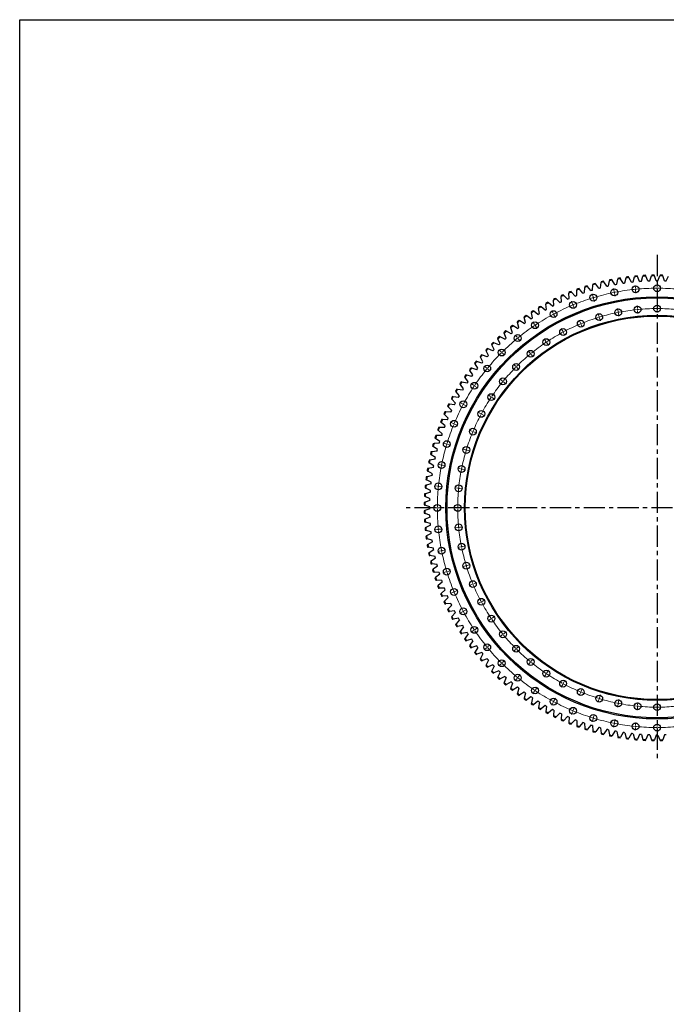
# Model space of a CAD drawing. Header units: millimetres. Extents: x -6 to 13589, y 15601 to 26187.
# Tile 6 of 16: x -6 to 3391, y 21012 to 26187. Entities that reach past the tile are written whole.
import ezdxf

# ---------------------------------------------------------------- set-up
doc = ezdxf.new("R2010")
doc.units = ezdxf.units.MM
doc.header["$LTSCALE"] = 50
doc.linetypes.add('CENTER', pattern=[10.16, 6.35, -1.27, 1.27, -1.27])

msp = doc.modelspace()

# ---------------------------------------------------------------- linework, layer by layer
at = {"linetype": 'CENTER', "ltscale": 0.35}
for p, q in [((3342.5, 24950.5), (3342.5, 22291.9)), ((4668.2, 23621.2), (2016.8, 23621.2))]:
    msp.add_line(p, q, dxfattribs=at)
at = {"color": 7, "linetype": 'Continuous', "lineweight": 25}
for p, q in [((3224.7, 24839.1), (3223.6, 24835)), ((3239, 24836.4), (3237.1, 24840.2)), ((3260, 24812.2), (3268, 24838.5)), ((3269.3, 24842.6), (3268, 24838.5)), ((3283.4, 24839.4), (3281.7, 24843.3)), ((3294.3, 24814.1), (3283.4, 24839.4)), ((3303.5, 24814.4), (3312.5, 24840.4)), ((3313.9, 24844.5), (3312.5, 24840.4)), ((3327.9, 24840.7), (3326.4, 24844.7)), ((3337.9, 24815), (3327.9, 24840.7)), ((3347.1, 24815), (3357.1, 24840.7)), ((3358.6, 24844.7), (3357.1, 24840.7)), ((3372.5, 24840.4), (3371.1, 24844.5)), ((3381.5, 24814.4), (3372.5, 24840.4)), ((3390.7, 24814.1), (3401.6, 24839.4)), ((2977.2, 24784.8), (2974.6, 24788.2)), ((3003, 24765.7), (3005.1, 24793.2)), ((3005.5, 24797.4), (3005.1, 24793.2)), ((3020, 24797.4), (3017.5, 24800.8)), ((3036.1, 24775), (3020, 24797.4)), ((3045, 24777.4), (3048.1, 24804.7)), ((3048.6, 24809), (3048.1, 24804.7)), ((3063.1, 24808.4), (3060.8, 24811.9)), ((3078.4, 24785.5), (3063.1, 24808.4)), ((3082.9, 24786.5), (3087.4, 24787.5)), ((3087.4, 24787.5), (3091.6, 24814.7)), ((3092.2, 24818.9), (3091.6, 24814.7)), ((3106.7, 24817.8), (3104.4, 24821.4)), ((3121.1, 24794.3), (3106.7, 24817.8)), ((3121.1, 24794.3), (3125.7, 24795.2)), ((3125.7, 24795.2), (3130.2, 24796)), ((3130.2, 24796), (3135.3, 24823.1)), ((3136.1, 24827.3), (3135.3, 24823.1)), ((3150.5, 24825.6), (3148.4, 24829.3)), ((3164.1, 24801.6), (3150.5, 24825.6)), ((3164.1, 24801.6), (3168.7, 24802.3)), ((3168.7, 24802.3), (3173.2, 24803)), ((3173.2, 24803), (3179.4, 24829.8)), ((3180.3, 24834), (3179.4, 24829.8)), ((3194.6, 24831.8), (3192.7, 24835.6)), ((3207.4, 24807.4), (3194.6, 24831.8)), ((3207.4, 24807.4), (3211.9, 24807.9)), ((3211.9, 24807.9), (3216.5, 24808.4)), ((3216.5, 24808.4), (3223.6, 24835)), ((3250.8, 24811.5), (3239, 24836.4)), ((3250.8, 24811.5), (3255.4, 24811.9)), ((3255.4, 24811.9), (3260, 24812.2)), ((3294.3, 24814.1), (3298.9, 24814.3)), ((3298.9, 24814.3), (3303.5, 24814.4)), ((3337.9, 24815), (3342.5, 24815.1)), ((3342.5, 24815.1), (3347.1, 24815)), ((3381.5, 24814.4), (3386.1, 24814.3)), ((3386.1, 24814.3), (3390.7, 24814.1)), ((2837.8, 24735.8), (2838.1, 24731.6)), ((2852.1, 24737.9), (2849.2, 24740.9)), ((2871.4, 24718.1), (2852.1, 24737.9)), ((2878.8, 24753.5), (2879, 24749.3)), ((2879.8, 24721.7), (2879, 24749.3)), ((2893.2, 24755), (2890.4, 24758.2)), ((2911.7, 24734.6), (2893.2, 24755)), ((2911.7, 24734.6), (2916, 24736.3)), ((2916, 24736.3), (2920.3, 24737.9)), ((2920.3, 24737.9), (2920.5, 24765.4)), ((2920.5, 24769.7), (2920.5, 24765.4)), ((2935, 24770.7), (2932.2, 24773.9)), ((2952.7, 24749.6), (2935, 24770.7)), ((2952.7, 24749.6), (2957, 24751.1)), ((2957, 24751.1), (2961.4, 24752.6)), ((2961.4, 24752.6), (2962.5, 24780.1)), ((2962.7, 24784.4), (2962.5, 24780.1)), ((2994.2, 24763.1), (2977.2, 24784.8)), ((2994.2, 24763.1), (2998.6, 24764.4)), ((2998.6, 24764.4), (3003, 24765.7)), ((3036.1, 24775), (3040.5, 24776.2)), ((3040.5, 24776.2), (3045, 24777.4)), ((3078.4, 24785.5), (3082.9, 24786.5)), ((2757.8, 24696), (2758.4, 24691.8)), ((2762.2, 24664.5), (2758.4, 24691.8)), ((2771.9, 24699.1), (2768.7, 24701.9)), ((2792.5, 24680.8), (2771.9, 24699.1)), ((2796.6, 24682.9), (2800.7, 24685)), ((2797.4, 24716.7), (2797.9, 24712.4)), ((2800.7, 24685), (2797.9, 24712.4)), ((2811.7, 24719.2), (2808.6, 24722.2)), ((2831.6, 24700.2), (2811.7, 24719.2)), ((2831.6, 24700.2), (2835.8, 24702.2)), ((2835.8, 24702.2), (2839.9, 24704.1)), ((2839.9, 24704.1), (2838.1, 24731.6)), ((2871.4, 24718.1), (2875.6, 24720)), ((2875.6, 24720), (2879.8, 24721.7)), ((2657.5, 24630.2), (2654, 24632.7)), ((2680.9, 24650.5), (2681.8, 24646.3)), ((2687.6, 24619.4), (2681.8, 24646.3)), ((2694.8, 24654.6), (2691.4, 24657.2)), ((2716.7, 24637.8), (2694.8, 24654.6)), ((2716.7, 24637.8), (2720.6, 24640.3)), ((2718.9, 24673.9), (2719.6, 24669.7)), ((2724.5, 24642.6), (2719.6, 24669.7)), ((2720.6, 24640.3), (2724.5, 24642.6)), ((2732.9, 24677.5), (2729.7, 24680.2)), ((2754.2, 24660), (2732.9, 24677.5)), ((2754.2, 24660), (2758.2, 24662.3)), ((2758.2, 24662.3), (2762.2, 24664.5)), ((2792.5, 24680.8), (2796.6, 24682.9)), ((2585.6, 24577.5), (2582, 24579.7)), ((2607.5, 24599.4), (2608.7, 24595.3)), ((2616.5, 24568.9), (2608.7, 24595.3)), ((2621.1, 24604.5), (2617.5, 24606.9)), ((2644.1, 24589.4), (2621.1, 24604.5)), ((2643.7, 24625.6), (2644.8, 24621.5)), ((2644.1, 24589.4), (2647.8, 24592.1)), ((2651.6, 24594.8), (2644.8, 24621.5)), ((2647.8, 24592.1), (2651.6, 24594.8)), ((2679.9, 24614.3), (2657.5, 24630.2)), ((2679.9, 24614.3), (2683.8, 24616.9)), ((2683.8, 24616.9), (2687.6, 24619.4)), ((2538, 24543.2), (2539.6, 24539.2)), ((2549.3, 24513.4), (2539.6, 24539.2)), ((2551.2, 24549.2), (2547.5, 24551.3)), ((2575.3, 24535.9), (2551.2, 24549.2)), ((2572.3, 24571.9), (2573.6, 24567.9)), ((2582.4, 24541.8), (2573.6, 24567.9)), ((2575.3, 24535.9), (2578.8, 24538.8)), ((2578.8, 24538.8), (2582.4, 24541.8)), ((2609.2, 24563.3), (2585.6, 24577.5)), ((2609.2, 24563.3), (2612.8, 24566.1)), ((2612.8, 24566.1), (2616.5, 24568.9)), ((2472.9, 24482), (2474.7, 24478.1)), ((2486.3, 24453.1), (2474.7, 24478.1)), ((2485.6, 24489), (2481.7, 24490.8)), ((2510.6, 24477.4), (2485.6, 24489)), ((2504.9, 24513.2), (2506.6, 24509.2)), ((2517.2, 24483.8), (2506.6, 24509.2)), ((2510.6, 24477.4), (2513.9, 24480.7)), ((2513.9, 24480.7), (2517.2, 24483.8)), ((2517.8, 24519.7), (2514, 24521.7)), ((2542.4, 24507.3), (2517.8, 24519.7)), ((2542.4, 24507.3), (2545.8, 24510.3)), ((2545.8, 24510.3), (2549.3, 24513.4)), ((2424.5, 24424.1), (2420.5, 24425.6)), ((2442, 24449.6), (2444, 24445.8)), ((2456.4, 24421.3), (2444, 24445.8)), ((2454.5, 24457.1), (2450.5, 24458.8)), ((2479.9, 24446.5), (2454.5, 24457.1)), ((2479.9, 24446.5), (2483, 24449.8)), ((2483, 24449.8), (2486.3, 24453.1)), ((2384, 24381.7), (2386.2, 24378.1)), ((2400.4, 24354.5), (2386.2, 24378.1)), ((2395.8, 24390.1), (2391.8, 24391.4)), ((2421.9, 24381.3), (2395.8, 24390.1)), ((2412.4, 24416.2), (2414.5, 24412.5)), ((2427.8, 24388.4), (2414.5, 24412.5)), ((2421.9, 24381.3), (2424.8, 24384.9)), ((2450.3, 24414.4), (2424.5, 24424.1)), ((2424.8, 24384.9), (2427.8, 24388.4)), ((2450.3, 24414.4), (2453.3, 24417.9)), ((2453.3, 24417.9), (2456.4, 24421.3)), ((2356.8, 24346.2), (2359.2, 24342.6)), ((2374.2, 24319.6), (2359.2, 24342.6)), ((2368.4, 24355), (2364.3, 24356.2)), ((2394.8, 24347.2), (2368.4, 24355)), ((2394.8, 24347.2), (2397.6, 24350.8)), ((2397.6, 24350.8), (2400.4, 24354.5)), ((2306.5, 24272.3), (2309.1, 24268.9)), ((2317.4, 24281.9), (2313.2, 24282.8)), ((2344.3, 24276.1), (2317.4, 24281.9)), ((2331, 24309.7), (2333.5, 24306.2)), ((2349.4, 24283.7), (2333.5, 24306.2)), ((2342.2, 24318.9), (2338.1, 24320)), ((2368.9, 24312.1), (2342.2, 24318.9)), ((2344.3, 24276.1), (2346.8, 24279.9)), ((2346.8, 24279.9), (2349.4, 24283.7)), ((2368.9, 24312.1), (2371.5, 24315.8)), ((2371.5, 24315.8), (2374.2, 24319.6)), ((2283.4, 24234), (2286.2, 24230.7)), ((2303.7, 24209.5), (2286.2, 24230.7)), ((2293.9, 24244), (2289.7, 24244.8)), ((2321.1, 24239.2), (2293.9, 24244)), ((2325.9, 24247), (2309.1, 24268.9)), ((2321.1, 24239.2), (2323.4, 24243.1)), ((2323.4, 24243.1), (2325.9, 24247)), ((2251.3, 24165.8), (2247, 24166.3)), ((2278.7, 24163), (2251.3, 24165.8)), ((2261.8, 24195), (2264.6, 24191.8)), ((2282.9, 24171.2), (2264.6, 24191.8)), ((2271.9, 24205.3), (2267.7, 24205.9)), ((2299.2, 24201.5), (2271.9, 24205.3)), ((2278.7, 24163), (2280.8, 24167.1)), ((2280.8, 24167.1), (2282.9, 24171.2)), ((2299.2, 24201.5), (2301.4, 24205.5)), ((2301.4, 24205.5), (2303.7, 24209.5)), ((2222.8, 24114.5), (2225.8, 24111.6)), ((2232.1, 24125.6), (2227.9, 24125.9)), ((2259.6, 24123.7), (2232.1, 24125.6)), ((2241.5, 24155.1), (2244.5, 24152)), ((2263.5, 24132.1), (2244.5, 24152)), ((2259.6, 24123.7), (2261.5, 24127.9)), ((2261.5, 24127.9), (2263.5, 24132.1)), ((2205.5, 24073.3), (2208.7, 24070.4)), ((2229.1, 24052), (2208.7, 24070.4)), ((2214.4, 24084.7), (2210.2, 24084.9)), ((2242, 24083.9), (2214.4, 24084.7)), ((2245.6, 24092.3), (2225.8, 24111.6)), ((2242, 24083.9), (2243.7, 24088.1)), ((2243.7, 24088.1), (2245.6, 24092.3)), ((2189.7, 24031.5), (2193, 24028.7)), ((2214.1, 24011), (2193, 24028.7)), ((2198.3, 24043.2), (2194, 24043.2)), ((2225.8, 24043.4), (2198.3, 24043.2)), ((2212.6, 24006.7), (2214.1, 24011)), ((2225.8, 24043.4), (2227.4, 24047.7)), ((2227.4, 24047.7), (2229.1, 24052)), ((2198, 23960.7), (2170.5, 23958.6)), ((2175.5, 23989.1), (2178.9, 23986.5)), ((2200.6, 23969.5), (2178.9, 23986.5)), ((2183.6, 24001.2), (2179.3, 24001)), ((2211.1, 24002.3), (2183.6, 24001.2)), ((2198, 23960.7), (2199.3, 23965.1)), ((2199.3, 23965.1), (2200.6, 23969.5)), ((2211.1, 24002.3), (2212.6, 24006.7)), ((2159, 23915.5), (2154.7, 23915.1)), ((2186.3, 23918.7), (2159, 23915.5)), ((2162.9, 23946.2), (2166.3, 23943.7)), ((2170.5, 23958.6), (2166.2, 23958.2)), ((2188.6, 23927.6), (2166.3, 23943.7)), ((2186.3, 23918.7), (2187.5, 23923.2)), ((2187.5, 23923.2), (2188.6, 23927.6)), ((2142.3, 23859.3), (2145.9, 23857)), ((2149, 23872.1), (2144.8, 23871.5)), ((2169.4, 23842.6), (2145.9, 23857)), ((2176.2, 23876.3), (2149, 23872.1)), ((2151.8, 23902.9), (2155.3, 23900.6)), ((2178.2, 23885.3), (2155.3, 23900.6)), ((2176.2, 23876.3), (2177.2, 23880.8)), ((2177.2, 23880.8), (2178.2, 23885.3)), ((2134.4, 23815.3), (2138.1, 23813.2)), ((2140.6, 23828.4), (2136.4, 23827.6)), ((2162.1, 23799.6), (2138.1, 23813.2)), ((2167.7, 23833.5), (2140.6, 23828.4)), ((2167.7, 23833.5), (2168.5, 23838)), ((2168.5, 23838), (2169.4, 23842.6)), ((2128.1, 23771), (2131.9, 23769)), ((2133.9, 23784.3), (2129.7, 23783.4)), ((2156.3, 23756.3), (2131.9, 23769)), ((2160.7, 23790.5), (2133.9, 23784.3)), ((2155.3, 23747.2), (2155.8, 23751.8)), ((2155.8, 23751.8), (2156.3, 23756.3)), ((2160.7, 23790.5), (2161.4, 23795)), ((2161.4, 23795), (2162.1, 23799.6)), ((2123.5, 23726.6), (2127.3, 23724.7)), ((2128.7, 23740.1), (2124.6, 23739)), ((2151.5, 23703.7), (2125.2, 23695.7)), ((2152.2, 23712.9), (2127.3, 23724.7)), ((2155.3, 23747.2), (2128.7, 23740.1)), ((2151.5, 23703.7), (2151.8, 23708.3)), ((2151.8, 23708.3), (2152.2, 23712.9)), ((2123.3, 23651.2), (2119.2, 23649.8)), ((2120.4, 23682), (2124.3, 23680.3)), ((2125.2, 23695.7), (2121.1, 23694.4)), ((2149.3, 23660.2), (2123.3, 23651.2)), ((2149.6, 23669.4), (2124.3, 23680.3)), ((2149.3, 23660.2), (2149.4, 23664.8)), ((2149.4, 23664.8), (2149.6, 23669.4)), ((2119, 23637.3), (2123, 23635.8)), ((2123, 23606.6), (2119, 23605.1)), ((2148.7, 23625.8), (2123, 23635.8)), ((2148.7, 23616.6), (2123, 23606.6)), ((2148.6, 23621.2), (2148.7, 23625.8)), ((2148.7, 23616.6), (2148.6, 23621.2)), ((2119.2, 23592.6), (2123.3, 23591.2)), ((2124.3, 23562.1), (2120.4, 23560.4)), ((2121.1, 23547.9), (2125.2, 23546.7)), ((2149.3, 23582.2), (2123.3, 23591.2)), ((2149.6, 23573), (2124.3, 23562.1)), ((2151.5, 23538.6), (2125.2, 23546.7)), ((2149.4, 23577.6), (2149.3, 23582.2)), ((2149.6, 23573), (2149.4, 23577.6)), ((2127.3, 23517.6), (2123.5, 23515.8)), ((2124.6, 23503.4), (2128.7, 23502.3)), ((2152.2, 23529.4), (2127.3, 23517.6)), ((2155.3, 23495.2), (2128.7, 23502.3)), ((2151.8, 23534), (2151.5, 23538.6)), ((2152.2, 23529.4), (2151.8, 23534)), ((2155.8, 23490.6), (2155.3, 23495.2)), ((2131.9, 23473.3), (2128.1, 23471.4)), ((2129.7, 23459), (2133.9, 23458)), ((2156.3, 23486), (2131.9, 23473.3)), ((2160.7, 23451.9), (2133.9, 23458)), ((2162.1, 23442.8), (2138.1, 23429.2)), ((2156.3, 23486), (2155.8, 23490.6)), ((2161.4, 23447.4), (2160.7, 23451.9)), ((2162.1, 23442.8), (2161.4, 23447.4)), ((2138.1, 23429.2), (2134.4, 23427.1)), ((2136.4, 23414.8), (2140.6, 23414)), ((2167.7, 23408.9), (2140.6, 23414)), ((2169.4, 23399.8), (2145.9, 23385.3)), ((2168.5, 23404.3), (2167.7, 23408.9)), ((2169.4, 23399.8), (2168.5, 23404.3)), ((2145.9, 23385.3), (2142.3, 23383.1)), ((2144.8, 23370.9), (2149, 23370.2)), ((2176.2, 23366.1), (2149, 23370.2)), ((2155.3, 23341.8), (2151.8, 23339.4)), ((2178.2, 23357.1), (2155.3, 23341.8)), ((2177.2, 23361.6), (2176.2, 23366.1)), ((2178.2, 23357.1), (2177.2, 23361.6)), ((2154.7, 23327.3), (2159, 23326.8)), ((2186.3, 23323.7), (2159, 23326.8)), ((2166.3, 23298.6), (2162.9, 23296.1)), ((2188.6, 23314.8), (2166.3, 23298.6)), ((2187.5, 23319.2), (2186.3, 23323.7)), ((2188.6, 23314.8), (2187.5, 23319.2)), ((2166.2, 23284.1), (2170.5, 23283.8)), ((2198, 23281.7), (2170.5, 23283.8)), ((2178.9, 23255.9), (2175.5, 23253.3)), ((2200.6, 23272.8), (2178.9, 23255.9)), ((2179.3, 23241.4), (2183.6, 23241.2)), ((2211.1, 23240.1), (2183.6, 23241.2)), ((2199.3, 23277.2), (2198, 23281.7)), ((2200.6, 23272.8), (2199.3, 23277.2)), ((2212.6, 23235.7), (2211.1, 23240.1)), ((2214.1, 23231.4), (2212.6, 23235.7)), ((2193, 23213.6), (2189.7, 23210.9)), ((2214.1, 23231.4), (2193, 23213.6)), ((2194, 23199.2), (2198.3, 23199.1)), ((2225.8, 23199), (2198.3, 23199.1)), ((2229.1, 23190.4), (2208.7, 23171.9)), ((2227.4, 23194.7), (2225.8, 23199)), ((2229.1, 23190.4), (2227.4, 23194.7)), ((2208.7, 23171.9), (2205.5, 23169.1)), ((2210.2, 23157.5), (2214.4, 23157.6)), ((2242, 23158.5), (2214.4, 23157.6)), ((2225.8, 23130.8), (2222.8, 23127.8)), ((2245.6, 23150), (2225.8, 23130.8)), ((2243.7, 23154.3), (2242, 23158.5)), ((2245.6, 23150), (2243.7, 23154.3)), ((2227.9, 23116.5), (2232.1, 23116.7)), ((2259.6, 23118.6), (2232.1, 23116.7)), ((2244.5, 23090.4), (2241.5, 23087.3)), ((2263.5, 23110.3), (2244.5, 23090.4)), ((2278.7, 23079.4), (2251.3, 23076.5)), ((2261.5, 23114.4), (2259.6, 23118.6)), ((2263.5, 23110.3), (2261.5, 23114.4)), ((2280.8, 23075.3), (2278.7, 23079.4)), ((2247, 23076.1), (2251.3, 23076.5)), ((2264.6, 23050.6), (2261.8, 23047.4)), ((2282.9, 23071.2), (2264.6, 23050.6)), ((2267.7, 23036.4), (2271.9, 23037)), ((2299.2, 23040.9), (2271.9, 23037)), ((2282.9, 23071.2), (2280.8, 23075.3)), ((2303.7, 23032.9), (2286.2, 23011.6)), ((2301.4, 23036.9), (2299.2, 23040.9)), ((2303.7, 23032.9), (2301.4, 23036.9)), ((2286.2, 23011.6), (2283.4, 23008.3)), ((2289.7, 22997.6), (2293.9, 22998.3)), ((2321.1, 23003.2), (2293.9, 22998.3)), ((2325.9, 22995.3), (2309.1, 22973.5)), ((2323.4, 22999.3), (2321.1, 23003.2)), ((2325.9, 22995.3), (2323.4, 22999.3)), ((2309.1, 22973.5), (2306.5, 22970.1)), ((2313.2, 22959.5), (2317.4, 22960.4)), ((2344.3, 22966.3), (2317.4, 22960.4)), ((2333.5, 22936.1), (2331, 22932.7)), ((2349.4, 22958.6), (2333.5, 22936.1)), ((2368.9, 22930.3), (2342.2, 22923.5)), ((2346.8, 22962.4), (2344.3, 22966.3)), ((2349.4, 22958.6), (2346.8, 22962.4)), ((2371.5, 22926.5), (2368.9, 22930.3)), ((2374.2, 22922.8), (2371.5, 22926.5)), ((2338.1, 22922.4), (2342.2, 22923.5)), ((2359.2, 22899.8), (2356.8, 22896.2)), ((2374.2, 22922.8), (2359.2, 22899.8)), ((2364.3, 22886.2), (2368.4, 22887.4)), ((2394.8, 22895.2), (2368.4, 22887.4)), ((2400.4, 22887.9), (2386.2, 22864.3)), ((2397.6, 22891.5), (2394.8, 22895.2)), ((2400.4, 22887.9), (2397.6, 22891.5)), ((2386.2, 22864.3), (2384, 22860.7)), ((2391.8, 22850.9), (2395.8, 22852.3)), ((2421.9, 22861.1), (2395.8, 22852.3)), ((2414.5, 22829.9), (2412.4, 22826.2)), ((2427.8, 22854), (2414.5, 22829.9)), ((2424.8, 22857.5), (2421.9, 22861.1)), ((2450.3, 22827.9), (2424.5, 22818.2)), ((2427.8, 22854), (2424.8, 22857.5)), ((2456.4, 22821.1), (2444, 22796.5)), ((2453.3, 22824.5), (2450.3, 22827.9)), ((2456.4, 22821.1), (2453.3, 22824.5)), ((2420.5, 22816.7), (2424.5, 22818.2)), ((2444, 22796.5), (2442, 22792.7)), ((2450.5, 22783.6), (2454.5, 22785.2)), ((2479.9, 22795.9), (2454.5, 22785.2)), ((2486.3, 22789.3), (2474.7, 22764.3)), ((2483, 22792.6), (2479.9, 22795.9)), ((2486.3, 22789.3), (2483, 22792.6)), ((2474.7, 22764.3), (2472.9, 22760.4)), ((2481.7, 22751.6), (2485.6, 22753.4)), ((2510.6, 22764.9), (2485.6, 22753.4)), ((2506.6, 22733.1), (2504.9, 22729.2)), ((2517.2, 22758.5), (2506.6, 22733.1)), ((2513.9, 22761.7), (2510.6, 22764.9)), ((2517.2, 22758.5), (2513.9, 22761.7)), ((2514, 22720.7), (2517.8, 22722.6)), ((2542.4, 22735.1), (2517.8, 22722.6)), ((2549.3, 22729), (2539.6, 22703.2)), ((2545.8, 22732), (2542.4, 22735.1)), ((2549.3, 22729), (2545.8, 22732)), ((2539.6, 22703.2), (2538, 22699.2)), ((2547.5, 22691.1), (2551.2, 22693.1)), ((2575.3, 22706.5), (2551.2, 22693.1)), ((2573.6, 22674.5), (2572.3, 22670.4)), ((2582.4, 22700.6), (2573.6, 22674.5)), ((2578.8, 22703.5), (2575.3, 22706.5)), ((2582.4, 22700.6), (2578.8, 22703.5)), ((2609.2, 22679.1), (2585.6, 22664.9)), ((2616.5, 22673.5), (2608.7, 22647)), ((2612.8, 22676.2), (2609.2, 22679.1)), ((2616.5, 22673.5), (2612.8, 22676.2)), ((2582, 22662.6), (2585.6, 22664.9)), ((2608.7, 22647), (2607.5, 22642.9)), ((2617.5, 22635.5), (2621.1, 22637.8)), ((2644.1, 22652.9), (2621.1, 22637.8)), ((2644.8, 22620.9), (2643.7, 22616.8)), ((2647.8, 22650.2), (2644.1, 22652.9)), ((2651.6, 22647.6), (2644.8, 22620.9)), ((2651.6, 22647.6), (2647.8, 22650.2)), ((2679.9, 22628.1), (2657.5, 22612.2)), ((2683.8, 22625.5), (2679.9, 22628.1)), ((2687.6, 22623), (2681.8, 22596.1)), ((2687.6, 22623), (2683.8, 22625.5)), ((2654, 22609.7), (2657.5, 22612.2)), ((2681.8, 22596.1), (2680.9, 22591.9)), ((2691.4, 22585.2), (2694.8, 22587.8)), ((2716.7, 22604.5), (2694.8, 22587.8)), ((2720.6, 22602.1), (2716.7, 22604.5)), ((2719.6, 22572.6), (2718.9, 22568.4)), ((2724.5, 22599.7), (2719.6, 22572.6)), ((2724.5, 22599.7), (2720.6, 22602.1)), ((2729.7, 22562.1), (2732.9, 22564.8)), ((2754.2, 22582.4), (2732.9, 22564.8)), ((2758.2, 22580.1), (2754.2, 22582.4)), ((2762.2, 22577.8), (2758.2, 22580.1)), ((2762.2, 22577.8), (2758.4, 22550.6)), ((2758.4, 22550.6), (2757.8, 22546.4)), ((2768.7, 22540.4), (2771.9, 22543.3)), ((2792.5, 22561.6), (2771.9, 22543.3)), ((2796.6, 22559.4), (2792.5, 22561.6)), ((2800.7, 22557.3), (2796.6, 22559.4)), ((2797.9, 22530), (2797.4, 22525.7)), ((2800.7, 22557.3), (2797.9, 22530)), ((2808.6, 22520.2), (2811.7, 22523.2)), ((2831.6, 22542.2), (2811.7, 22523.2)), ((2835.8, 22540.2), (2831.6, 22542.2)), ((2839.9, 22538.3), (2835.8, 22540.2)), ((2838.1, 22510.8), (2837.8, 22506.5)), ((2839.9, 22538.3), (2838.1, 22510.8)), ((2871.4, 22524.2), (2852.1, 22504.5)), ((2875.6, 22522.4), (2871.4, 22524.2)), ((2879.8, 22520.6), (2875.6, 22522.4)), ((2879.8, 22520.6), (2879, 22493.1)), ((2849.2, 22501.5), (2852.1, 22504.5)), ((2879, 22493.1), (2878.8, 22488.8)), ((2890.4, 22484.2), (2893.2, 22487.3)), ((2911.7, 22507.8), (2893.2, 22487.3)), ((2916, 22506.1), (2911.7, 22507.8)), ((2920.3, 22504.5), (2916, 22506.1)), ((2920.3, 22504.5), (2920.5, 22476.9)), ((2920.5, 22476.9), (2920.5, 22472.7)), ((2932.2, 22468.4), (2935, 22471.7)), ((2952.7, 22492.8), (2935, 22471.7)), ((2957, 22491.3), (2952.7, 22492.8)), ((2961.4, 22489.8), (2957, 22491.3)), ((2961.4, 22489.8), (2962.5, 22462.3)), ((2962.5, 22462.3), (2962.7, 22458)), ((2994.2, 22479.3), (2977.2, 22457.6)), ((2998.6, 22477.9), (2994.2, 22479.3)), ((3003, 22476.6), (2998.6, 22477.9)), ((3003, 22476.6), (3005.1, 22449.2)), ((3036.1, 22467.3), (3020, 22445)), ((3040.5, 22466.1), (3036.1, 22467.3)), ((3045, 22465), (3040.5, 22466.1)), ((3045, 22465), (3048.1, 22437.6)), ((2974.6, 22454.2), (2977.2, 22457.6)), ((3005.1, 22449.2), (3005.5, 22444.9)), ((3017.5, 22441.6), (3020, 22445)), ((3048.1, 22437.6), (3048.6, 22433.4)), ((3060.8, 22430.5), (3063.1, 22434)), ((3078.4, 22456.9), (3063.1, 22434)), ((3082.9, 22455.9), (3078.4, 22456.9)), ((3087.4, 22454.9), (3082.9, 22455.9)), ((3087.4, 22454.9), (3091.6, 22427.7)), ((3091.6, 22427.7), (3092.2, 22423.5)), ((3104.4, 22421), (3106.7, 22424.6)), ((3121.1, 22448), (3106.7, 22424.6)), ((3125.7, 22447.2), (3121.1, 22448)), ((3130.2, 22446.4), (3125.7, 22447.2)), ((3130.2, 22446.4), (3135.3, 22419.3)), ((3135.3, 22419.3), (3136.1, 22415.1)), ((3148.4, 22413.1), (3150.5, 22416.8)), ((3164.1, 22440.7), (3150.5, 22416.8)), ((3168.7, 22440), (3164.1, 22440.7)), ((3173.2, 22439.4), (3168.7, 22440)), ((3173.2, 22439.4), (3179.4, 22412.5)), ((3179.4, 22412.5), (3180.3, 22408.4)), ((3192.7, 22406.8), (3194.6, 22410.6)), ((3207.4, 22435), (3194.6, 22410.6)), ((3211.9, 22434.5), (3207.4, 22435)), ((3216.5, 22434), (3211.9, 22434.5)), ((3216.5, 22434), (3223.6, 22407.4)), ((3223.6, 22407.4), (3224.7, 22403.3)), ((3250.8, 22430.9), (3239, 22406)), ((3255.4, 22430.5), (3250.8, 22430.9)), ((3260, 22430.2), (3255.4, 22430.5)), ((3260, 22430.2), (3268, 22403.9)), ((3294.3, 22428.3), (3283.4, 22403)), ((3298.9, 22428.1), (3294.3, 22428.3)), ((3303.5, 22428), (3298.9, 22428.1)), ((3303.5, 22428), (3312.5, 22402)), ((3337.9, 22427.3), (3327.9, 22401.7)), ((3342.5, 22427.3), (3337.9, 22427.3)), ((3347.1, 22427.3), (3342.5, 22427.3)), ((3347.1, 22427.3), (3357.1, 22401.7)), ((3381.5, 22428), (3372.5, 22402)), ((3386.1, 22428.1), (3381.5, 22428)), ((3390.7, 22428.3), (3386.1, 22428.1)), ((3237.1, 22402.1), (3239, 22406)), ((3268, 22403.9), (3269.3, 22399.8)), ((3281.7, 22399.1), (3283.4, 22403)), ((3312.5, 22402), (3313.9, 22397.9)), ((3326.4, 22397.7), (3327.9, 22401.7)), ((3357.1, 22401.7), (3358.6, 22397.7)), ((3371.1, 22397.9), (3372.5, 22402))]:
    msp.add_line(p, q, dxfattribs=at)
at = {"color": 0, "linetype": 'Continuous', "lineweight": 18}
for p, q in [((3228.9, 24775.1), (3227.3, 24790.5)), ((3342.5, 24780.7), (3342.5, 24796.2)), ((3005.9, 24730.8), (3001.4, 24745.6)), ((3116.3, 24758.4), (3113.3, 24773.6)), ((3117.3, 24753.5), (3116.8, 24756)), ((3117.3, 24753.5), (3117.8, 24751.1)), ((3118.2, 24748.6), (3121.3, 24733.4)), ((3229.3, 24770.1), (3229.1, 24772.6)), ((3229.3, 24770.1), (3229.6, 24767.6)), ((3229.8, 24765.2), (3231.4, 24749.7)), ((3342.5, 24775.7), (3342.5, 24778.2)), ((3342.5, 24775.7), (3342.5, 24773.2)), ((3342.5, 24770.7), (3342.5, 24755.2)), ((2898.8, 24692.4), (2892.9, 24706.7)), ((2900.7, 24687.8), (2899.7, 24690.1)), ((2900.7, 24687.8), (2901.7, 24685.5)), ((2902.6, 24683.2), (2908.5, 24668.9)), ((3007.4, 24726), (3006.6, 24728.4)), ((3007.4, 24726), (3008.1, 24723.6)), ((3008.8, 24721.2), (3013.3, 24706.4)), ((3239.3, 24668.6), (3237.8, 24684)), ((3342.5, 24673.7), (3342.5, 24689.2)), ((2795.9, 24643.8), (2788.6, 24657.4)), ((2798.3, 24639.4), (2797.1, 24641.6)), ((2798.3, 24639.4), (2799.5, 24637.2)), ((2800.6, 24635), (2807.9, 24621.3)), ((3037, 24628.4), (3032.5, 24643.2)), ((3137.2, 24653.5), (3134.1, 24668.7)), ((3138.1, 24648.6), (3137.7, 24651)), ((3138.1, 24648.6), (3138.6, 24646.1)), ((3139.1, 24643.7), (3142.1, 24628.5)), ((3239.8, 24663.6), (3239.6, 24666.1)), ((3239.8, 24663.6), (3240.1, 24661.2)), ((3240.3, 24658.7), (3241.8, 24643.2)), ((3342.5, 24668.7), (3342.5, 24671.2)), ((3342.5, 24668.7), (3342.5, 24666.2)), ((3342.5, 24663.7), (3342.5, 24648.2)), ((2698.3, 24585.3), (2689.7, 24598.2)), ((2701.1, 24581.1), (2699.7, 24583.2)), ((2701.1, 24581.1), (2702.5, 24579)), ((2939.7, 24593.6), (2933.8, 24607.9)), ((2941.6, 24588.9), (2940.7, 24591.3)), ((2941.6, 24588.9), (2942.6, 24586.6)), ((2943.6, 24584.3), (2949.5, 24570)), ((3038.4, 24623.6), (3037.7, 24626)), ((3038.4, 24623.6), (3039.2, 24621.2)), ((3039.9, 24618.8), (3044.4, 24604)), ((2606.9, 24517.5), (2597.1, 24529.5)), ((2703.9, 24577), (2712.5, 24564.1)), ((2846.4, 24549.4), (2839.1, 24563.1)), ((2848.7, 24545), (2847.5, 24547.2)), ((2848.7, 24545), (2849.9, 24542.8)), ((2851.1, 24540.6), (2858.4, 24526.9)), ((2610.1, 24513.6), (2608.5, 24515.6)), ((2610.1, 24513.6), (2611.7, 24511.7)), ((2613.3, 24509.8), (2623.1, 24497.8)), ((2757.8, 24496.3), (2749.2, 24509.2)), ((2760.5, 24492.2), (2759.2, 24494.2)), ((2760.5, 24492.2), (2761.9, 24490.1)), ((2763.3, 24488), (2771.9, 24475.1)), ((2522.6, 24441.1), (2511.7, 24452)), ((2526.2, 24437.5), (2524.4, 24439.3)), ((2526.2, 24437.5), (2527.9, 24435.8)), ((2529.7, 24434), (2540.6, 24423)), ((2674.8, 24434.8), (2665, 24446.8)), ((2678, 24430.9), (2676.4, 24432.8)), ((2678, 24430.9), (2679.6, 24429)), ((2681.2, 24427), (2691, 24415.1)), ((2598.3, 24365.4), (2587.3, 24376.4)), ((2446.2, 24356.8), (2434.2, 24366.6)), ((2450.1, 24353.6), (2448.1, 24355.2)), ((2450.1, 24353.6), (2452, 24352)), ((2453.9, 24350.4), (2465.9, 24340.6)), ((2601.8, 24361.9), (2600, 24363.6)), ((2601.8, 24361.9), (2603.6, 24360.1)), ((2605.3, 24358.3), (2616.3, 24347.4)), ((2378.4, 24265.4), (2365.5, 24274)), ((2528.9, 24288.9), (2516.9, 24298.7)), ((2532.8, 24285.7), (2530.8, 24287.3)), ((2532.8, 24285.7), (2534.7, 24284.1)), ((2536.6, 24282.5), (2548.6, 24272.7)), ((2382.6, 24262.6), (2380.5, 24264)), ((2382.6, 24262.6), (2384.7, 24261.2)), ((2386.7, 24259.8), (2399.6, 24251.2)), ((2319.9, 24167.8), (2306.2, 24175.1)), ((2324.3, 24165.4), (2322.1, 24166.6)), ((2467.4, 24205.9), (2454.5, 24214.5)), ((2471.5, 24203.1), (2469.5, 24204.5)), ((2471.5, 24203.1), (2473.6, 24201.8)), ((2475.7, 24200.4), (2488.6, 24191.8)), ((2324.3, 24165.4), (2326.5, 24164.2)), ((2328.7, 24163.1), (2342.4, 24155.7)), ((2414.3, 24117.3), (2400.6, 24124.6)), ((2418.7, 24115), (2416.5, 24116.2)), ((2418.7, 24115), (2420.9, 24113.8)), ((2271.3, 24064.9), (2256.9, 24070.8)), ((2275.9, 24063), (2273.6, 24064)), ((2275.9, 24063), (2278.2, 24062)), ((2423.1, 24112.6), (2436.8, 24105.3)), ((2280.5, 24061.1), (2294.8, 24055.1)), ((2370.1, 24024), (2355.8, 24029.9)), ((2374.7, 24022), (2372.4, 24023)), ((2374.7, 24022), (2377.1, 24021.1)), ((2379.4, 24020.1), (2393.7, 24014.2)), ((2232.9, 23957.8), (2218.1, 23962.3)), ((2237.7, 23956.3), (2235.3, 23957)), ((2237.7, 23956.3), (2240.1, 23955.6)), ((2242.5, 23954.9), (2257.3, 23950.4)), ((2335.3, 23926.7), (2320.5, 23931.2)), ((2340.1, 23925.3), (2337.7, 23926)), ((2340.1, 23925.3), (2342.5, 23924.5)), ((2344.9, 23923.8), (2359.7, 23919.3)), ((2205.3, 23847.4), (2190.1, 23850.4)), ((2210.2, 23846.4), (2207.7, 23846.9)), ((2210.2, 23846.4), (2212.6, 23845.9)), ((2215.1, 23845.4), (2230.3, 23842.4)), ((2310.2, 23826.5), (2295, 23829.5)), ((2315.1, 23825.5), (2312.7, 23826)), ((2315.1, 23825.5), (2317.6, 23825.1)), ((2320, 23824.6), (2335.2, 23821.5)), ((2188.6, 23734.8), (2173.2, 23736.4)), ((2193.6, 23734.3), (2191.1, 23734.6)), ((2193.6, 23734.3), (2196.1, 23734.1)), ((2198.5, 23733.9), (2214, 23732.3)), ((2295.1, 23724.3), (2279.6, 23725.9)), ((2300, 23723.9), (2297.6, 23724.1)), ((2300, 23723.9), (2302.5, 23723.6)), ((2305, 23723.4), (2320.5, 23721.8)), ((2183, 23621.2), (2167.5, 23621.2)), ((2188, 23621.2), (2185.5, 23621.2)), ((2188, 23621.2), (2190.5, 23621.2)), ((2193, 23621.2), (2208.5, 23621.2)), ((2290, 23621.2), (2274.5, 23621.2)), ((2295, 23621.2), (2292.5, 23621.2)), ((2295, 23621.2), (2297.5, 23621.2)), ((2300, 23621.2), (2315.5, 23621.2)), ((2188.6, 23507.5), (2173.2, 23506)), ((2193.6, 23508), (2191.1, 23507.8)), ((2193.6, 23508), (2196.1, 23508.3)), ((2198.5, 23508.5), (2214, 23510)), ((2295.1, 23518), (2279.6, 23516.5)), ((2300, 23518.5), (2297.6, 23518.3)), ((2300, 23518.5), (2302.5, 23518.8)), ((2305, 23519), (2320.5, 23520.5)), ((2205.3, 23395), (2190.1, 23392)), ((2210.2, 23396), (2207.7, 23395.5)), ((2210.2, 23396), (2212.6, 23396.4)), ((2215.1, 23396.9), (2230.3, 23400)), ((2310.2, 23415.9), (2295, 23412.8)), ((2315.1, 23416.8), (2312.7, 23416.3)), ((2315.1, 23416.8), (2317.6, 23417.3)), ((2320, 23417.8), (2335.2, 23420.8)), ((2237.7, 23286.1), (2235.3, 23285.3)), ((2237.7, 23286.1), (2240.1, 23286.8)), ((2242.5, 23287.5), (2257.3, 23292)), ((2335.3, 23315.7), (2320.5, 23311.2)), ((2340.1, 23317.1), (2337.7, 23316.4)), ((2340.1, 23317.1), (2342.5, 23317.8)), ((2344.9, 23318.6), (2359.7, 23323.1)), ((2232.9, 23284.6), (2218.1, 23280.1)), ((2280.5, 23181.3), (2294.8, 23187.2)), ((2370.1, 23218.4), (2355.8, 23212.5)), ((2374.7, 23220.3), (2372.4, 23219.4)), ((2374.7, 23220.3), (2377.1, 23221.3)), ((2379.4, 23222.2), (2393.7, 23228.2)), ((2271.3, 23177.5), (2256.9, 23171.5)), ((2275.9, 23179.4), (2273.6, 23178.4)), ((2275.9, 23179.4), (2278.2, 23180.3)), ((2423.1, 23129.8), (2436.8, 23137.1)), ((2328.7, 23079.3), (2342.4, 23086.6)), ((2414.3, 23125), (2400.6, 23117.7)), ((2418.7, 23127.4), (2416.5, 23126.2)), ((2418.7, 23127.4), (2420.9, 23128.6)), ((2319.9, 23074.6), (2306.2, 23067.3)), ((2324.3, 23077), (2322.1, 23075.8)), ((2324.3, 23077), (2326.5, 23078.1)), ((2467.4, 23036.4), (2454.5, 23027.8)), ((2471.5, 23039.2), (2469.5, 23037.8)), ((2471.5, 23039.2), (2473.6, 23040.6)), ((2475.7, 23042), (2488.6, 23050.6)), ((2378.4, 22977), (2365.5, 22968.4)), ((2382.6, 22979.8), (2380.5, 22978.4)), ((2382.6, 22979.8), (2384.7, 22981.2)), ((2386.7, 22982.6), (2399.6, 22991.2)), ((2528.9, 22953.5), (2516.9, 22943.7)), ((2532.8, 22956.7), (2530.8, 22955.1)), ((2532.8, 22956.7), (2534.7, 22958.2)), ((2536.6, 22959.8), (2548.6, 22969.7)), ((2446.2, 22885.6), (2434.2, 22875.8)), ((2450.1, 22888.8), (2448.1, 22887.2)), ((2450.1, 22888.8), (2452, 22890.4)), ((2453.9, 22892), (2465.9, 22901.8)), ((2598.3, 22877), (2587.3, 22866)), ((2601.8, 22880.5), (2600, 22878.7)), ((2601.8, 22880.5), (2603.6, 22882.3)), ((2605.3, 22884), (2616.3, 22895)), ((2681.2, 22815.3), (2691, 22827.3)), ((2522.6, 22801.3), (2511.7, 22790.3)), ((2526.2, 22804.8), (2524.4, 22803.1)), ((2526.2, 22804.8), (2527.9, 22806.6)), ((2529.7, 22808.4), (2540.6, 22819.3)), ((2674.8, 22807.6), (2665, 22795.6)), ((2678, 22811.5), (2676.4, 22809.5)), ((2678, 22811.5), (2679.6, 22813.4)), ((2606.9, 22724.9), (2597.1, 22712.9)), ((2610.1, 22728.7), (2608.5, 22726.8)), ((2610.1, 22728.7), (2611.7, 22730.7)), ((2613.3, 22732.6), (2623.1, 22744.6)), ((2757.8, 22746.1), (2749.2, 22733.2)), ((2760.5, 22750.2), (2759.2, 22748.1)), ((2760.5, 22750.2), (2761.9, 22752.3)), ((2763.3, 22754.4), (2771.9, 22767.3)), ((2703.9, 22665.4), (2712.5, 22678.3)), ((2846.4, 22693), (2839.1, 22679.3)), ((2848.7, 22697.4), (2847.5, 22695.2)), ((2848.7, 22697.4), (2849.9, 22699.6)), ((2851.1, 22701.8), (2858.4, 22715.5)), ((2943.6, 22658), (2949.5, 22672.4)), ((2698.3, 22657.1), (2689.7, 22644.2)), ((2701.1, 22661.3), (2699.7, 22659.2)), ((2701.1, 22661.3), (2702.5, 22663.3)), ((2800.6, 22607.4), (2807.9, 22621.1)), ((2939.7, 22648.8), (2933.8, 22634.5)), ((2941.6, 22653.4), (2940.7, 22651.1)), ((2941.6, 22653.4), (2942.6, 22655.7)), ((3037, 22614), (3032.5, 22599.2)), ((3038.4, 22618.8), (3037.7, 22616.4)), ((3038.4, 22618.8), (3039.2, 22621.2)), ((3039.9, 22623.6), (3044.4, 22638.4)), ((3139.1, 22598.7), (3142.1, 22613.9)), ((2795.9, 22598.6), (2788.6, 22584.9)), ((2798.3, 22603), (2797.1, 22600.8)), ((2798.3, 22603), (2799.5, 22605.2)), ((2902.6, 22559.2), (2908.5, 22573.5)), ((3137.2, 22588.9), (3134.1, 22573.7)), ((3138.1, 22593.8), (3137.7, 22591.4)), ((3138.1, 22593.8), (3138.6, 22596.3)), ((3239.3, 22573.8), (3237.8, 22558.3)), ((3239.8, 22578.7), (3239.6, 22576.2)), ((3239.8, 22578.7), (3240.1, 22581.2)), ((3240.3, 22583.7), (3241.8, 22599.1)), ((3342.5, 22578.7), (3342.5, 22594.2)), ((3342.5, 22573.7), (3342.5, 22576.2)), ((3342.5, 22573.7), (3342.5, 22571.2)), ((3342.5, 22568.7), (3342.5, 22553.2)), ((2898.8, 22549.9), (2892.9, 22535.6)), ((2900.7, 22554.6), (2899.7, 22552.3)), ((2900.7, 22554.6), (2901.7, 22556.9)), ((3005.9, 22511.6), (3001.4, 22496.8)), ((3007.4, 22516.4), (3006.6, 22514)), ((3007.4, 22516.4), (3008.1, 22518.8)), ((3008.8, 22521.2), (3013.3, 22536)), ((3116.3, 22484), (3113.3, 22468.8)), ((3117.3, 22488.9), (3116.8, 22486.4)), ((3117.3, 22488.9), (3117.8, 22491.3)), ((3118.2, 22493.8), (3121.3, 22509)), ((3228.9, 22467.3), (3227.3, 22451.8)), ((3229.3, 22472.2), (3229.1, 22469.8)), ((3229.3, 22472.2), (3229.6, 22474.7)), ((3229.8, 22477.2), (3231.4, 22492.6)), ((3342.5, 22471.7), (3342.5, 22487.2)), ((3342.5, 22466.7), (3342.5, 22469.2)), ((3342.5, 22466.7), (3342.5, 22464.2)), ((3342.5, 22461.7), (3342.5, 22446.2))]:
    msp.add_line(p, q, dxfattribs=at)
msp.add_lwpolyline([(-5.7, 26186.8), (13589, 26186.8), (13589, 15600.7), (-5.7, 15600.7)], close=True)
at = {"color": 7, "linetype": 'Continuous', "lineweight": 25}
for centre, radius in [((3229.3, 24770.1), 18), ((3342.5, 24775.7), 18), ((3007.4, 24726), 18), ((3117.3, 24753.5), 18), ((3342.5, 23621.2), 1109.5), ((3342.5, 23621.2), 1103.5), ((2900.7, 24687.8), 18), ((3342.5, 24668.7), 18), ((3342.5, 23621.2), 1012), ((2798.3, 24639.4), 18), ((3038.4, 24623.6), 18), ((3138.1, 24648.6), 18), ((3239.8, 24663.6), 18), ((3342.5, 23621.2), 1008), ((2701.1, 24581.1), 18), ((2941.6, 24588.9), 18), ((2610.1, 24513.6), 18), ((2848.7, 24545), 18), ((2760.5, 24492.2), 18), ((2526.2, 24437.5), 18), ((2678, 24430.9), 18), ((2601.8, 24361.9), 18), ((2450.1, 24353.6), 18), ((2382.6, 24262.6), 18), ((2532.8, 24285.7), 18), ((2471.5, 24203.1), 18), ((2324.3, 24165.4), 18), ((2418.7, 24115), 18), ((2275.9, 24063), 18), ((2374.7, 24022), 18), ((2237.7, 23956.3), 18), ((2340.1, 23925.3), 18), ((2210.2, 23846.4), 18), ((2315.1, 23825.5), 18), ((2193.6, 23734.3), 18), ((2300, 23723.9), 18), ((2188, 23621.2), 18), ((2295, 23621.2), 18), ((2193.6, 23508), 18), ((2300, 23518.5), 18), ((2210.2, 23396), 18), ((2315.1, 23416.8), 18), ((2237.7, 23286.1), 18), ((2340.1, 23317.1), 18), ((2374.7, 23220.3), 18), ((2275.9, 23179.4), 18), ((2418.7, 23127.4), 18), ((2324.3, 23077), 18), ((2471.5, 23039.2), 18), ((2382.6, 22979.8), 18), ((2532.8, 22956.7), 18), ((2450.1, 22888.8), 18), ((2601.8, 22880.5), 18), ((2526.2, 22804.8), 18), ((2678, 22811.5), 18), ((2610.1, 22728.7), 18), ((2760.5, 22750.2), 18), ((2701.1, 22661.3), 18), ((2848.7, 22697.4), 18), ((2941.6, 22653.4), 18), ((2798.3, 22603), 18), ((3038.4, 22618.8), 18), ((2900.7, 22554.6), 18), ((3138.1, 22593.8), 18), ((3239.8, 22578.7), 18), ((3342.5, 22573.7), 18), ((3007.4, 22516.4), 18), ((3117.3, 22488.9), 18), ((3229.3, 22472.2), 18), ((3342.5, 22466.7), 18)]:
    msp.add_circle(centre, radius, dxfattribs=at)
for radius, start, end in [(1223.6, 94.9407, 95.5244), (1219.6, 92.7776, 93.5015), (1223.6, 92.8477, 93.4314), (1219.6, 90.6845, 91.4085), (1223.6, 90.7547, 91.3384), (1219.6, 88.5915, 89.3155), (1223.6, 88.6616, 89.2453), (1223.6, 107.4989, 108.0825), (1219.6, 105.3357, 106.0596), (1223.6, 105.4058, 105.9895), (1219.6, 103.2427, 103.9666), (1223.6, 103.3128, 103.8965), (1219.6, 101.1497, 101.8736), (1223.6, 101.2198, 101.8035), (1219.6, 99.0566, 99.7806), (1223.6, 99.1268, 99.7104), (1219.6, 96.9636, 97.6876), (1223.6, 97.0337, 97.6174), (1219.6, 94.8706, 95.5945), (1223.6, 113.7779, 114.3616), (1219.6, 113.7078, 114.4317), (1223.6, 111.6849, 112.2686), (1219.6, 111.6148, 112.3387), (1223.6, 109.5919, 110.1756), (1219.6, 109.5218, 110.2457), (1219.6, 107.4287, 108.1527), (1223.6, 117.964, 118.5477), (1219.6, 117.8938, 118.6178), (1223.6, 115.8709, 116.4546), (1219.6, 115.8008, 116.5248), (1223.6, 124.243, 124.8267), (1223.6, 122.15, 122.7337), (1219.6, 122.0799, 122.8038), (1223.6, 120.057, 120.6407), (1219.6, 119.9869, 120.7108), (1223.6, 128.4291, 129.0128), (1223.6, 126.3361, 126.9198), (1219.6, 126.2659, 126.9899), (1219.6, 124.1729, 124.8969), (1223.6, 130.5221, 131.1058), (1219.6, 130.452, 131.1759), (1219.6, 128.359, 129.0829), (1223.6, 134.7082, 135.2918), (1219.6, 134.638, 135.362), (1223.6, 132.6151, 133.1988), (1219.6, 132.545, 133.2689), (1223.6, 138.8942, 139.4779), (1223.6, 136.8012, 137.3849), (1219.6, 136.7311, 137.455), (1223.6, 140.9872, 141.5709), (1219.6, 140.9171, 141.641), (1219.6, 138.8241, 139.548), (1223.6, 143.0802, 143.6639), (1219.6, 143.0101, 143.7341), (1223.6, 147.2663, 147.85), (1219.6, 147.1962, 147.9201), (1223.6, 145.1733, 145.757), (1219.6, 145.1031, 145.8271), (1223.6, 149.3593, 149.943), (1219.6, 149.2892, 150.0131), (1223.6, 153.5454, 154.1291), (1219.6, 153.4752, 154.1992), (1223.6, 151.4523, 152.036), (1219.6, 151.3822, 152.1062), (1223.6, 155.6384, 156.2221), (1219.6, 155.5683, 156.2922), (1223.6, 157.7314, 158.3151), (1219.6, 157.6613, 158.3852), (1223.6, 159.8244, 160.4081), (1219.6, 159.7543, 160.4782), (1223.6, 161.9175, 162.5011), (1219.6, 161.8473, 162.5713), (1223.6, 166.1035, 166.6872), (1219.6, 166.0334, 166.7573), (1223.6, 164.0105, 164.5942), (1219.6, 163.9404, 164.6643), (1223.6, 168.1965, 168.7802), (1219.6, 168.1264, 168.8503), (1223.6, 170.2896, 170.8732), (1219.6, 170.2194, 170.9434), (1223.6, 172.3826, 172.9663), (1219.6, 172.3124, 173.0364), (1223.6, 174.4756, 175.0593), (1219.6, 174.4055, 175.1294), (1223.6, 178.6616, 179.2453), (1223.6, 176.5686, 177.1523), (1219.6, 178.5915, 179.3155), (1219.6, 176.4985, 177.2224), (1223.6, 180.7547, 181.3384), (1219.6, 180.6845, 181.4085), (1223.6, 182.8477, 183.4314), (1219.6, 182.7776, 183.5015), (1223.6, 184.9407, 185.5244), (1219.6, 184.8706, 185.5945), (1223.6, 187.0337, 187.6174), (1219.6, 186.9636, 187.6876), (1223.6, 189.1268, 189.7104), (1219.6, 189.0566, 189.7806), (1223.6, 191.2198, 191.8035), (1219.6, 191.1497, 191.8736), (1223.6, 193.3128, 193.8965), (1219.6, 193.2427, 193.9666), (1223.6, 195.4058, 195.9895), (1219.6, 195.3357, 196.0596), (1223.6, 197.4989, 198.0825), (1219.6, 197.4287, 198.1527), (1223.6, 199.5919, 200.1756), (1219.6, 199.5218, 200.2457), (1223.6, 201.6849, 202.2686), (1219.6, 201.6148, 202.3387), (1219.6, 203.7078, 204.4317), (1223.6, 203.7779, 204.3616), (1223.6, 205.8709, 206.4546), (1219.6, 205.8008, 206.5248), (1223.6, 207.964, 208.5477), (1219.6, 207.8938, 208.6178), (1223.6, 210.057, 210.6407), (1219.6, 209.9869, 210.7108), (1223.6, 212.15, 212.7337), (1219.6, 212.0799, 212.8038), (1223.6, 214.243, 214.8267), (1219.6, 214.1729, 214.8969), (1223.6, 216.3361, 216.9198), (1219.6, 216.2659, 216.9899), (1223.6, 218.4291, 219.0128), (1219.6, 218.359, 219.0829), (1223.6, 220.5221, 221.1058), (1219.6, 220.452, 221.1759), (1223.6, 222.6151, 223.1988), (1219.6, 222.545, 223.2689), (1223.6, 224.7082, 225.2918), (1219.6, 224.638, 225.362), (1223.6, 226.8012, 227.3849), (1219.6, 226.7311, 227.455), (1223.6, 228.8942, 229.4779), (1219.6, 228.8241, 229.548), (1223.6, 230.9872, 231.5709), (1219.6, 230.9171, 231.641), (1223.6, 233.0802, 233.6639), (1219.6, 233.0101, 233.7341), (1223.6, 235.1733, 235.757), (1219.6, 235.1031, 235.8271), (1223.6, 237.2663, 237.85), (1219.6, 237.1962, 237.9201), (1223.6, 239.3593, 239.943), (1219.6, 239.2892, 240.0131), (1223.6, 241.4523, 242.036), (1219.6, 241.3822, 242.1062), (1223.6, 243.5454, 244.1291), (1219.6, 243.4752, 244.1992), (1219.6, 245.5683, 246.2922), (1223.6, 245.6384, 246.2221), (1223.6, 247.7314, 248.3151), (1219.6, 247.6613, 248.3852), (1219.6, 249.7543, 250.4782), (1223.6, 249.8244, 250.4081), (1219.6, 251.8473, 252.5713), (1223.6, 251.9175, 252.5011), (1219.6, 253.9404, 254.6643), (1223.6, 254.0105, 254.5942), (1219.6, 256.0334, 256.7573), (1223.6, 256.1035, 256.6872), (1219.6, 258.1264, 258.8503), (1223.6, 258.1965, 258.7802), (1219.6, 260.2194, 260.9434), (1223.6, 260.2896, 260.8732), (1219.6, 262.3124, 263.0364), (1223.6, 262.3826, 262.9663), (1219.6, 264.4055, 265.1294), (1223.6, 264.4756, 265.0593), (1219.6, 266.4985, 267.2224), (1223.6, 266.5686, 267.1523), (1219.6, 268.5915, 269.3155), (1223.6, 268.6616, 269.2453), (1219.6, 270.6845, 271.4085), (1223.6, 270.7547, 271.3384)]:
    msp.add_arc((3342.5, 23621.2), radius, start, end, dxfattribs=at)
at = {"color": 0, "linetype": 'Continuous', "lineweight": 18}
for radius, start, end in [(1154.5, 101.4981, 106.6269), (1154.5, 101.25, 101.3741), (1154.5, 101.1259, 101.25), (1154.5, 95.8731, 101.0019), (1154.5, 95.625, 95.7491), (1154.5, 95.5009, 95.625), (1154.5, 90.2481, 95.3769), (1154.5, 90, 90.1241), (1154.5, 89.8759, 90), (1154.5, 84.6231, 89.7519), (1154.5, 112.7481, 117.8769), (1154.5, 112.5, 112.6241), (1154.5, 112.3759, 112.5), (1154.5, 107.1231, 112.2519), (1154.5, 106.875, 106.9991), (1154.5, 106.7509, 106.875), (1154.5, 118.3731, 123.5019), (1154.5, 118.125, 118.2491), (1154.5, 118.0009, 118.125), (1047.5, 101.5235, 106.6015), (1047.5, 101.25, 101.3867), (1047.5, 101.1133, 101.25), (1047.5, 95.8985, 100.9765), (1047.5, 95.625, 95.7617), (1047.5, 95.4883, 95.625), (1047.5, 90.2735, 95.3515), (1047.5, 90, 90.1367), (1047.5, 89.8633, 90), (1047.5, 84.6485, 89.7265), (1154.5, 123.75, 123.8741), (1154.5, 123.6259, 123.75), (1047.5, 112.7735, 117.8515), (1047.5, 112.5, 112.6367), (1047.5, 112.3633, 112.5), (1047.5, 107.1485, 112.2265), (1047.5, 106.875, 107.0117), (1047.5, 106.7383, 106.875), (1154.5, 123.9981, 129.1269), (1047.5, 118.3985, 123.4765), (1047.5, 118.125, 118.2617), (1047.5, 117.9883, 118.125), (1154.5, 129.6231, 134.7519), (1154.5, 129.375, 129.4991), (1154.5, 129.2509, 129.375), (1047.5, 124.0235, 129.1015), (1047.5, 123.75, 123.8867), (1047.5, 123.6133, 123.75), (1154.5, 135.2481, 140.3769), (1154.5, 135, 135.1241), (1154.5, 134.8759, 135), (1047.5, 129.6485, 134.7265), (1047.5, 129.375, 129.5117), (1047.5, 129.2383, 129.375), (1154.5, 140.8731, 146.0019), (1154.5, 140.625, 140.7491), (1154.5, 140.5009, 140.625), (1047.5, 135.2735, 140.3515), (1047.5, 135, 135.1367), (1047.5, 134.8633, 135), (1047.5, 140.8985, 145.9765), (1047.5, 140.625, 140.7617), (1047.5, 140.4883, 140.625), (1154.5, 146.4981, 151.6269), (1154.5, 146.25, 146.3741), (1154.5, 146.1259, 146.25), (1154.5, 151.7509, 151.875), (1047.5, 146.5235, 151.6015), (1047.5, 146.25, 146.3867), (1047.5, 146.1133, 146.25), (1154.5, 152.1231, 157.2519), (1154.5, 151.875, 151.9991), (1047.5, 151.875, 152.0117), (1047.5, 151.7383, 151.875), (1154.5, 157.5, 157.6241), (1154.5, 157.3759, 157.5), (1047.5, 152.1485, 157.2265), (1154.5, 157.7481, 162.8769), (1047.5, 157.7735, 162.8515), (1047.5, 157.5, 157.6367), (1047.5, 157.3633, 157.5), (1154.5, 163.3731, 168.5019), (1154.5, 163.125, 163.2491), (1154.5, 163.0009, 163.125), (1047.5, 163.3985, 168.4765), (1047.5, 163.125, 163.2617), (1047.5, 162.9883, 163.125), (1154.5, 168.9981, 174.1269), (1154.5, 168.75, 168.8741), (1154.5, 168.6259, 168.75), (1047.5, 169.0235, 174.1015), (1047.5, 168.75, 168.8867), (1047.5, 168.6133, 168.75), (1154.5, 174.6231, 179.7519), (1154.5, 174.375, 174.4991), (1154.5, 174.2509, 174.375), (1047.5, 174.6485, 179.7265), (1047.5, 174.375, 174.5117), (1047.5, 174.2383, 174.375), (1154.5, 179.8759, 180), (1154.5, 180, 180.1241), (1154.5, 180.2481, 185.3769), (1047.5, 179.8633, 180), (1047.5, 180, 180.1367), (1047.5, 180.2735, 185.3515), (1154.5, 185.5009, 185.625), (1154.5, 185.625, 185.7491), (1154.5, 185.8731, 191.0019), (1047.5, 185.4883, 185.625), (1047.5, 185.625, 185.7617), (1047.5, 185.8985, 190.9765), (1154.5, 191.1259, 191.25), (1154.5, 191.25, 191.3741), (1154.5, 191.4981, 196.6269), (1047.5, 191.1133, 191.25), (1047.5, 191.25, 191.3867), (1047.5, 191.5235, 196.6015), (1154.5, 196.7509, 196.875), (1154.5, 196.875, 196.9991), (1047.5, 196.7383, 196.875), (1047.5, 196.875, 197.0117), (1047.5, 197.1485, 202.2265), (1154.5, 197.1231, 202.2519), (1047.5, 202.3633, 202.5), (1047.5, 202.5, 202.6367), (1047.5, 202.7735, 207.8515), (1154.5, 202.3759, 202.5), (1154.5, 202.5, 202.6241), (1154.5, 202.7481, 207.8769), (1154.5, 208.0009, 208.125), (1047.5, 207.9883, 208.125), (1047.5, 208.125, 208.2617), (1047.5, 208.3985, 213.4765), (1154.5, 208.125, 208.2491), (1154.5, 208.3731, 213.5019), (1047.5, 213.6133, 213.75), (1047.5, 213.75, 213.8867), (1047.5, 214.0235, 219.1015), (1154.5, 213.6259, 213.75), (1154.5, 213.75, 213.8741), (1154.5, 213.9981, 219.1269), (1047.5, 219.2383, 219.375), (1047.5, 219.375, 219.5117), (1047.5, 219.6485, 224.7265), (1154.5, 219.2509, 219.375), (1154.5, 219.375, 219.4991), (1154.5, 219.6231, 224.7519), (1047.5, 224.8633, 225), (1047.5, 225, 225.1367), (1047.5, 225.2735, 230.3515), (1154.5, 224.8759, 225), (1154.5, 225, 225.1241), (1154.5, 225.2481, 230.3769), (1047.5, 230.4883, 230.625), (1047.5, 230.625, 230.7617), (1047.5, 230.8985, 235.9765), (1154.5, 230.5009, 230.625), (1154.5, 230.625, 230.7491), (1154.5, 230.8731, 236.0019), (1047.5, 236.1133, 236.25), (1047.5, 236.25, 236.3867), (1047.5, 236.5235, 241.6015), (1047.5, 241.7383, 241.875), (1047.5, 241.875, 242.0117), (1047.5, 242.1485, 247.2265), (1154.5, 236.1259, 236.25), (1154.5, 236.25, 236.3741), (1154.5, 236.4981, 241.6269), (1047.5, 247.3633, 247.5), (1047.5, 247.5, 247.6367), (1047.5, 247.7735, 252.8515), (1047.5, 252.9883, 253.125), (1047.5, 253.125, 253.2617), (1047.5, 253.3985, 258.4765), (1154.5, 241.7509, 241.875), (1154.5, 241.875, 241.9991), (1154.5, 242.1231, 247.2519), (1047.5, 258.6133, 258.75), (1047.5, 258.75, 258.8867), (1047.5, 259.0235, 264.1015), (1047.5, 264.2383, 264.375), (1047.5, 264.375, 264.5117), (1047.5, 264.6485, 269.7265), (1047.5, 269.8633, 270), (1047.5, 270, 270.1367), (1047.5, 270.2735, 275.3515), (1154.5, 247.3759, 247.5), (1154.5, 247.5, 247.6241), (1154.5, 247.7481, 252.8769), (1154.5, 253.0009, 253.125), (1154.5, 253.125, 253.2491), (1154.5, 253.3731, 258.5019), (1154.5, 258.6259, 258.75), (1154.5, 258.75, 258.8741), (1154.5, 258.9981, 264.1269), (1154.5, 264.2509, 264.375), (1154.5, 264.375, 264.4991), (1154.5, 264.6231, 269.7519), (1154.5, 269.8759, 270), (1154.5, 270, 270.1241), (1154.5, 270.2481, 275.3769)]:
    msp.add_arc((3342.5, 23621.2), radius, start, end, dxfattribs=at)

doc.saveas('drawing.dxf')
